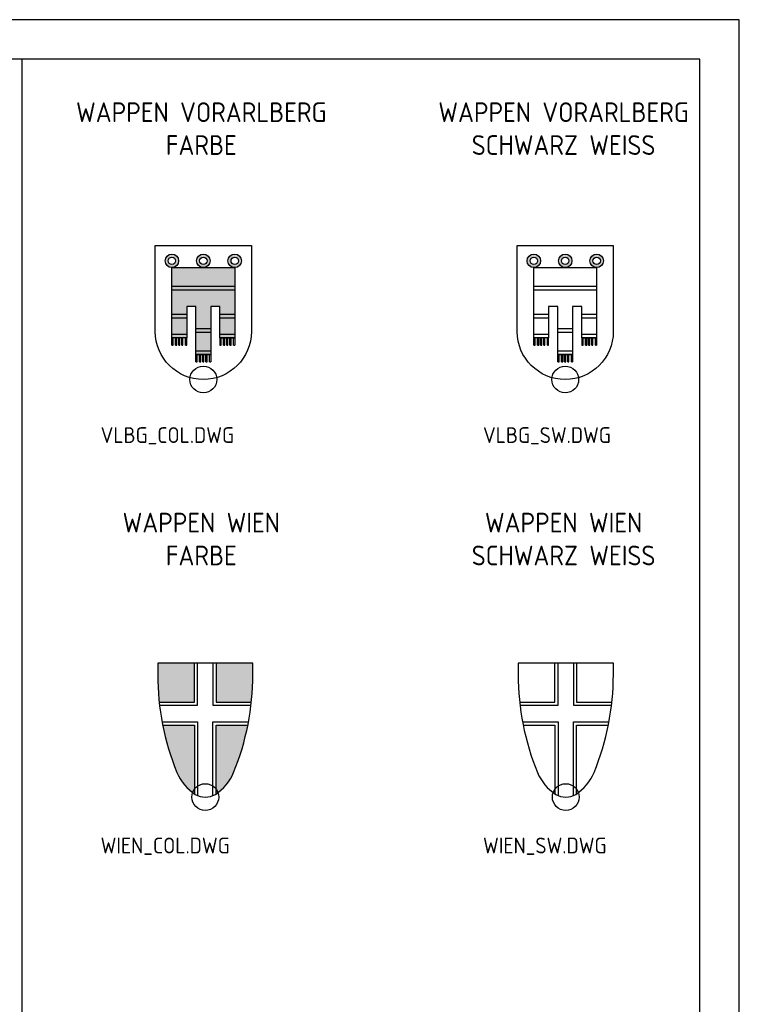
# Model space of a CAD drawing. Extents: x 0 to 182, y 0 to 263.
# Tile 249 of 249: x 91 to 182, y 138 to 263. Entities that reach past the tile are written whole.
import ezdxf

# ---------------------------------------------------------------- set-up
doc = ezdxf.new("R2010")
doc.units = 0
doc.header["$LTSCALE"] = 10
doc.linetypes.add('AUSGEZOGEN', pattern=[0])
doc.layers.get('0').update_dxf_attribs({"linetype": 'CONTINUOUS'})
doc.layers.get('DEFPOINTS').update_dxf_attribs({"linetype": 'CONTINUOUS'})
for name, color, linetype in [('LIN_025', 2, 'CONTINUOUS'), ('TXT_018', 1, 'CONTINUOUS'), ('TXT_025', 2, 'CONTINUOUS'), ('W_013', 8, 'CONTINUOUS'), ('W_018', 1, 'CONTINUOUS'), ('W_ROT', 10, 'CONTINUOUS')]:
    doc.layers.add(name, color=color, linetype=linetype)
doc.styles.add('ISOCP', font='isocp.shx')

# ---------------------------------------------------------------- blocks, each defined once
blk = doc.blocks.new('VLBG_COL')
at = {"layer": 'W_013'}
h = blk.add_hatch(color=256, dxfattribs=at)
edge = h.paths.add_edge_path()
edge.add_arc((-0.2344, 0.885), 0.0504, 0, 360)
edge = h.paths.add_edge_path(flags=16)
edge.add_arc((-0.2344, 0.885), 0.0277, 0, 360)
h = blk.add_hatch(color=256, dxfattribs=at)
edge = h.paths.add_edge_path()
edge.add_arc((0, 0.885), 0.0504, 0, 360)
edge = h.paths.add_edge_path(flags=16)
edge.add_arc((0, 0.885), 0.0277, 0, 360)
h = blk.add_hatch(color=256, dxfattribs=at)
edge = h.paths.add_edge_path()
edge.add_arc((0.2344, 0.885), 0.0504, 0, 360)
edge = h.paths.add_edge_path(flags=16)
edge.add_arc((0.2344, 0.885), 0.0277, 0, 360)
at = {"layer": 'W_ROT'}
blk.add_hatch(color=256, dxfattribs=at).paths.add_polyline_path([(-0.2344, 0.3106), (-0.2344, 0.8346), (0.2344, 0.8346), (0.2344, 0.3106), (0.1241, 0.3106), (0.1241, 0.545), (0.0552, 0.545), (0.0552, 0.1865), (-0.0552, 0.1865), (-0.0552, 0.545), (-0.1241, 0.545), (-0.1241, 0.3106), (-0.2255, 0.3106)])
at = {"layer": 'W_013', "linetype": 'AUSGEZOGEN'}
for p, q in [((-0.2344, 0.6967), (0.2344, 0.6967)), ((-0.2344, 0.6691), (0.2344, 0.6691)), ((-0.2344, 0.4871), (-0.1241, 0.4871)), ((-0.2344, 0.4595), (-0.1241, 0.4595)), ((0.1241, 0.4871), (0.2344, 0.4871)), ((0.1241, 0.4595), (0.2344, 0.4595)), ((-0.0552, 0.3796), (0.0552, 0.3796)), ((-0.2344, 0.3382), (-0.1241, 0.3382)), ((-0.2344, 0.3106), (-0.2255, 0.3106)), ((-0.2344, 0.2555), (-0.2344, 0.3106)), ((-0.2255, 0.2555), (-0.2255, 0.3106)), ((-0.2068, 0.2555), (-0.2068, 0.3106)), ((-0.198, 0.2555), (-0.198, 0.3106)), ((-0.1837, 0.2555), (-0.1837, 0.3106)), ((-0.1748, 0.2555), (-0.1748, 0.3106)), ((-0.1606, 0.2555), (-0.1606, 0.3106)), ((-0.1517, 0.2555), (-0.1517, 0.3106)), ((-0.133, 0.3106), (-0.1241, 0.3106)), ((-0.133, 0.2555), (-0.133, 0.3106)), ((-0.1241, 0.2555), (-0.1241, 0.3106)), ((-0.0552, 0.352), (0.0552, 0.352)), ((0.1241, 0.3382), (0.2344, 0.3382)), ((0.1241, 0.3106), (0.2344, 0.3106)), ((0.1241, 0.3106), (0.1241, 0.2555)), ((0.1241, 0.3106), (0.133, 0.3106)), ((0.133, 0.2555), (0.133, 0.3106)), ((0.1517, 0.2555), (0.1517, 0.3106)), ((0.1606, 0.2555), (0.1606, 0.3106)), ((0.1748, 0.2555), (0.1748, 0.3106)), ((0.1837, 0.2555), (0.1837, 0.3106)), ((0.198, 0.2555), (0.198, 0.3106)), ((0.2068, 0.2555), (0.2068, 0.3106)), ((0.2255, 0.2555), (0.2255, 0.3106)), ((0.2255, 0.3106), (0.2344, 0.3106)), ((0.2344, 0.3106), (0.2344, 0.2555)), ((-0.2344, 0.2555), (-0.2255, 0.2555)), ((-0.2068, 0.2555), (-0.198, 0.2555)), ((-0.1837, 0.2555), (-0.1748, 0.2555)), ((-0.1606, 0.2555), (-0.1517, 0.2555)), ((-0.133, 0.2555), (-0.1241, 0.2555)), ((0.1241, 0.2555), (0.133, 0.2555)), ((0.1517, 0.2555), (0.1606, 0.2555)), ((0.1748, 0.2555), (0.1837, 0.2555)), ((0.198, 0.2555), (0.2068, 0.2555)), ((0.2255, 0.2555), (0.2344, 0.2555)), ((-0.0552, 0.2141), (0.0552, 0.2141)), ((-0.0552, 0.1314), (-0.0552, 0.1865)), ((-0.0552, 0.1865), (0.0552, 0.1865)), ((-0.0552, 0.1865), (-0.0463, 0.1865)), ((-0.0463, 0.1314), (-0.0463, 0.1865)), ((-0.0276, 0.1314), (-0.0276, 0.1865)), ((-0.0187, 0.1314), (-0.0187, 0.1865)), ((-0.0044, 0.1314), (-0.0044, 0.1865)), ((0.0044, 0.1314), (0.0044, 0.1865)), ((0.0187, 0.1314), (0.0187, 0.1865)), ((0.0276, 0.1314), (0.0276, 0.1865)), ((0.0463, 0.1314), (0.0463, 0.1865)), ((0.0463, 0.1865), (0.0552, 0.1865)), ((0.0552, 0.1865), (0.0552, 0.1314)), ((-0.0552, 0.1314), (-0.0463, 0.1314)), ((-0.0276, 0.1314), (-0.0187, 0.1314)), ((-0.0044, 0.1314), (0.0044, 0.1314)), ((0.0187, 0.1314), (0.0276, 0.1314)), ((0.0463, 0.1314), (0.0552, 0.1314))]:
    blk.add_line(p, q, dxfattribs=at)
for centre, radius in [((-0.2344, 0.885), 0.0504), ((-0.2344, 0.885), 0.0277), ((0, 0.885), 0.0504), ((0, 0.885), 0.0277), ((0.2344, 0.885), 0.0504), ((0.2344, 0.885), 0.0277)]:
    blk.add_circle(centre, radius, dxfattribs=at)
at = {"layer": 'W_018', "linetype": 'AUSGEZOGEN'}
blk.add_lwpolyline([(-0.3585, 0.3585), (-0.3585, 1), (0.3585, 1), (0.3585, 0.3585, -1)], format="xyb", close=True, dxfattribs=at)
blk.add_lwpolyline([(-0.2344, 0.3106), (-0.2344, 0.8346), (0.2344, 0.8346), (0.2344, 0.3106), (0.1241, 0.3106), (0.1241, 0.545), (0.0552, 0.545), (0.0552, 0.1865), (-0.0552, 0.1865), (-0.0552, 0.545), (-0.1241, 0.545), (-0.1241, 0.3106), (-0.2255, 0.3106)], close=True, dxfattribs=at)
blk = doc.blocks.new('VLBG_SW')
at = {"layer": 'W_013'}
h = blk.add_hatch(color=256, dxfattribs=at)
edge = h.paths.add_edge_path()
edge.add_arc((-0.2344, 0.885), 0.0504, 0, 360)
edge = h.paths.add_edge_path(flags=16)
edge.add_arc((-0.2344, 0.885), 0.0277, 0, 360)
h = blk.add_hatch(color=256, dxfattribs=at)
edge = h.paths.add_edge_path()
edge.add_arc((0, 0.885), 0.0504, 0, 360)
edge = h.paths.add_edge_path(flags=16)
edge.add_arc((0, 0.885), 0.0277, 0, 360)
h = blk.add_hatch(color=256, dxfattribs=at)
edge = h.paths.add_edge_path()
edge.add_arc((0.2344, 0.885), 0.0504, 0, 360)
edge = h.paths.add_edge_path(flags=16)
edge.add_arc((0.2344, 0.885), 0.0277, 0, 360)
at = {"layer": 'W_013', "linetype": 'AUSGEZOGEN'}
for p, q in [((-0.2344, 0.6967), (0.2344, 0.6967)), ((-0.2344, 0.6691), (0.2344, 0.6691)), ((-0.2344, 0.4871), (-0.1241, 0.4871)), ((-0.2344, 0.4595), (-0.1241, 0.4595)), ((0.1241, 0.4871), (0.2344, 0.4871)), ((0.1241, 0.4595), (0.2344, 0.4595)), ((-0.0552, 0.3796), (0.0552, 0.3796)), ((-0.2344, 0.3382), (-0.1241, 0.3382)), ((-0.2344, 0.3106), (-0.2255, 0.3106)), ((-0.2344, 0.2555), (-0.2344, 0.3106)), ((-0.2255, 0.2555), (-0.2255, 0.3106)), ((-0.2068, 0.2555), (-0.2068, 0.3106)), ((-0.198, 0.2555), (-0.198, 0.3106)), ((-0.1837, 0.2555), (-0.1837, 0.3106)), ((-0.1748, 0.2555), (-0.1748, 0.3106)), ((-0.1606, 0.2555), (-0.1606, 0.3106)), ((-0.1517, 0.2555), (-0.1517, 0.3106)), ((-0.133, 0.3106), (-0.1241, 0.3106)), ((-0.133, 0.2555), (-0.133, 0.3106)), ((-0.1241, 0.2555), (-0.1241, 0.3106)), ((-0.0552, 0.352), (0.0552, 0.352)), ((0.1241, 0.3382), (0.2344, 0.3382)), ((0.1241, 0.3106), (0.2344, 0.3106)), ((0.1241, 0.3106), (0.1241, 0.2555)), ((0.1241, 0.3106), (0.133, 0.3106)), ((0.133, 0.2555), (0.133, 0.3106)), ((0.1517, 0.2555), (0.1517, 0.3106)), ((0.1606, 0.2555), (0.1606, 0.3106)), ((0.1748, 0.2555), (0.1748, 0.3106)), ((0.1837, 0.2555), (0.1837, 0.3106)), ((0.198, 0.2555), (0.198, 0.3106)), ((0.2068, 0.2555), (0.2068, 0.3106)), ((0.2255, 0.2555), (0.2255, 0.3106)), ((0.2255, 0.3106), (0.2344, 0.3106)), ((0.2344, 0.3106), (0.2344, 0.2555)), ((-0.2344, 0.2555), (-0.2255, 0.2555)), ((-0.2068, 0.2555), (-0.198, 0.2555)), ((-0.1837, 0.2555), (-0.1748, 0.2555)), ((-0.1606, 0.2555), (-0.1517, 0.2555)), ((-0.133, 0.2555), (-0.1241, 0.2555)), ((0.1241, 0.2555), (0.133, 0.2555)), ((0.1517, 0.2555), (0.1606, 0.2555)), ((0.1748, 0.2555), (0.1837, 0.2555)), ((0.198, 0.2555), (0.2068, 0.2555)), ((0.2255, 0.2555), (0.2344, 0.2555)), ((-0.0552, 0.2141), (0.0552, 0.2141)), ((-0.0552, 0.1314), (-0.0552, 0.1865)), ((-0.0552, 0.1865), (0.0552, 0.1865)), ((-0.0552, 0.1865), (-0.0463, 0.1865)), ((-0.0463, 0.1314), (-0.0463, 0.1865)), ((-0.0276, 0.1314), (-0.0276, 0.1865)), ((-0.0187, 0.1314), (-0.0187, 0.1865)), ((-0.0044, 0.1314), (-0.0044, 0.1865)), ((0.0044, 0.1314), (0.0044, 0.1865)), ((0.0187, 0.1314), (0.0187, 0.1865)), ((0.0276, 0.1314), (0.0276, 0.1865)), ((0.0463, 0.1314), (0.0463, 0.1865)), ((0.0463, 0.1865), (0.0552, 0.1865)), ((0.0552, 0.1865), (0.0552, 0.1314)), ((-0.0552, 0.1314), (-0.0463, 0.1314)), ((-0.0276, 0.1314), (-0.0187, 0.1314)), ((-0.0044, 0.1314), (0.0044, 0.1314)), ((0.0187, 0.1314), (0.0276, 0.1314)), ((0.0463, 0.1314), (0.0552, 0.1314))]:
    blk.add_line(p, q, dxfattribs=at)
for centre, radius in [((-0.2344, 0.885), 0.0504), ((-0.2344, 0.885), 0.0277), ((0, 0.885), 0.0504), ((0, 0.885), 0.0277), ((0.2344, 0.885), 0.0504), ((0.2344, 0.885), 0.0277)]:
    blk.add_circle(centre, radius, dxfattribs=at)
at = {"layer": 'W_018', "linetype": 'AUSGEZOGEN'}
blk.add_lwpolyline([(-0.3585, 0.3585), (-0.3585, 1), (0.3585, 1), (0.3585, 0.3585, -1)], format="xyb", close=True, dxfattribs=at)
blk.add_lwpolyline([(-0.2344, 0.3106), (-0.2344, 0.8346), (0.2344, 0.8346), (0.2344, 0.3106), (0.1241, 0.3106), (0.1241, 0.545), (0.0552, 0.545), (0.0552, 0.1865), (-0.0552, 0.1865), (-0.0552, 0.545), (-0.1241, 0.545), (-0.1241, 0.3106), (-0.2255, 0.3106)], close=True, dxfattribs=at)
blk = doc.blocks.new('WIEN_COL')
at = {"layer": 'W_ROT'}
h = blk.add_hatch(color=256, dxfattribs=at)
edge = h.paths.add_edge_path()
edge.add_arc((-1.5782, 0.9146), 1.9332, 353.8792, 360.00127)
edge.add_line((0.355, 0.9146), (0.355, 1))
edge.add_line((0.355, 1), (0.0807, 1))
edge.add_line((0.0807, 1), (0.0807, 0.7084))
edge.add_line((0.0807, 0.7084), (0.344, 0.7084))
edge = h.paths.add_edge_path()
edge.add_arc((-0.121, 0.3229), 0.3605, 304.02563, 337.34793)
edge.add_arc((-1.5782, 0.9146), 1.9332, 337.79917, 348.73738)
edge.add_line((0.3178, 0.537), (0.0807, 0.537))
edge.add_line((0.0807, 0.537), (0.0807, 0.0241))
edge = h.paths.add_edge_path()
edge.add_arc((1.5782, 0.9146), 1.9332, 191.26262, 202.20083)
edge.add_arc((0.121, 0.3229), 0.3605, 202.65207, 235.97437)
edge.add_line((-0.0807, 0.0241), (-0.0807, 0.537))
edge.add_line((-0.0807, 0.537), (-0.3178, 0.537))
edge = h.paths.add_edge_path()
edge.add_line((-0.344, 0.7084), (-0.0807, 0.7084))
edge.add_line((-0.0807, 0.7084), (-0.0807, 1))
edge.add_line((-0.0807, 1), (-0.355, 1))
edge.add_line((-0.355, 1), (-0.355, 0.9146))
edge.add_arc((1.5782, 0.9146), 1.9332, 179.99873, 186.1208)
at = {"layer": 'W_013'}
for points in [[(-0.344, 0.7084), (-0.0807, 0.7084), (-0.0807, 1)], [(-0.3413, 0.6847), (-0.057, 0.6847), (-0.057, 1)], [(0.057, 1), (0.057, 0.6847), (0.3413, 0.6847)], [(0.0807, 1), (0.0807, 0.7084), (0.344, 0.7084)], [(-0.3224, 0.5607), (-0.057, 0.5607), (-0.057, 0.0114)], [(-0.3178, 0.537), (-0.0807, 0.537), (-0.0807, 0.0241)], [(0.057, 0.0114), (0.057, 0.5607), (0.3224, 0.5607)], [(0.0807, 0.0241), (0.0807, 0.537), (0.3178, 0.537)]]:
    blk.add_lwpolyline(points, dxfattribs=at)
at = {"layer": 'W_018'}
blk.add_lwpolyline([(-0.355, 1), (-0.355, 0.9146, 0.097179), (-0.2117, 0.1841, 0.151197), (-0.0751, 0.0204, 0.133602), (0, 0, 0.133602), (0.0751, 0.0204, 0.151197), (0.2117, 0.1841, 0.097179), (0.355, 0.9146), (0.355, 1)], format="xyb", close=True, dxfattribs=at)
blk = doc.blocks.new('WIEN_SW')
at = {"layer": 'W_013'}
for points in [[(-0.344, 0.7084), (-0.0807, 0.7084), (-0.0807, 1)], [(-0.3413, 0.6847), (-0.057, 0.6847), (-0.057, 1)], [(0.057, 1), (0.057, 0.6847), (0.3413, 0.6847)], [(0.0807, 1), (0.0807, 0.7084), (0.344, 0.7084)], [(-0.3224, 0.5607), (-0.057, 0.5607), (-0.057, 0.0114)], [(-0.3178, 0.537), (-0.0807, 0.537), (-0.0807, 0.0241)], [(0.057, 0.0114), (0.057, 0.5607), (0.3224, 0.5607)], [(0.0807, 0.0241), (0.0807, 0.537), (0.3178, 0.537)]]:
    blk.add_lwpolyline(points, dxfattribs=at)
at = {"layer": 'W_018'}
blk.add_lwpolyline([(-0.355, 1), (-0.355, 0.9146, 0.097179), (-0.2117, 0.1841, 0.151197), (-0.0751, 0.0204, 0.133602), (0, 0, 0.133602), (0.0751, 0.0204, 0.151197), (0.2117, 0.1841, 0.097179), (0.355, 0.9146), (0.355, 1)], format="xyb", close=True, dxfattribs=at)

msp = doc.modelspace()

# ---------------------------------------------------------------- linework, layer by layer
at = {"layer": 'DEFPOINTS'}
msp.add_line((91.02, 258.1), (91.02, 5), dxfattribs=at)
at = {"layer": 'DEFPOINTS', "color": 41}
for points in [[(0, 0), (182.04, 0), (182.04, 263.1), (0, 263.1)], [(5, 5), (177.04, 5), (177.04, 258.1), (5, 258.1)]]:
    msp.add_lwpolyline(points, close=True, dxfattribs=at)
at = {"layer": 'LIN_025'}
for centre in [(114.05, 217.47), (159.96, 217.47), (114.3, 164.51), (160.03, 164.51)]:
    msp.add_circle(centre, 1.7, dxfattribs=at)

# ---------------------------------------------------------------- block references
at = {"xscale": 17, "yscale": 17, "zscale": 17}
for name, p in [('VLBG_COL', (114.05, 217.47)), ('VLBG_SW', (159.96, 217.47)), ('WIEN_COL', (114.3, 164.51)), ('WIEN_SW', (160.03, 164.51))]:
    msp.add_blockref(name, p, dxfattribs=at)

# ---------------------------------------------------------------- texts
at = {"layer": 'TXT_018', "style": 'ISOCP'}
for s, p in [('VLBG_COL.DWG', (101.02, 209.42)), ('VLBG_SW.DWG', (149.53, 209.42)), ('WIEN_COL.DWG', (101.02, 157.37)), ('WIEN_SW.DWG', (149.53, 157.37))]:
    msp.add_text(s, height=2, dxfattribs=at).set_placement(p)
at = {"layer": 'TXT_025', "char_height": 2.5, "attachment_point": 2, "style": 'ISOCP'}
for s, insert in [('WAPPEN VORARLBERG\\PFARBE', (113.79, 252.62)), ('WAPPEN VORARLBERG\\PSCHWARZ WEISS', (159.75, 252.62)), ('WAPPEN WIEN\\PFARBE', (113.79, 200.57)), ('WAPPEN WIEN\\PSCHWARZ WEISS', (159.75, 200.57))]:
    msp.add_mtext(s, dxfattribs=dict(at, insert=insert))

doc.saveas('drawing.dxf')
